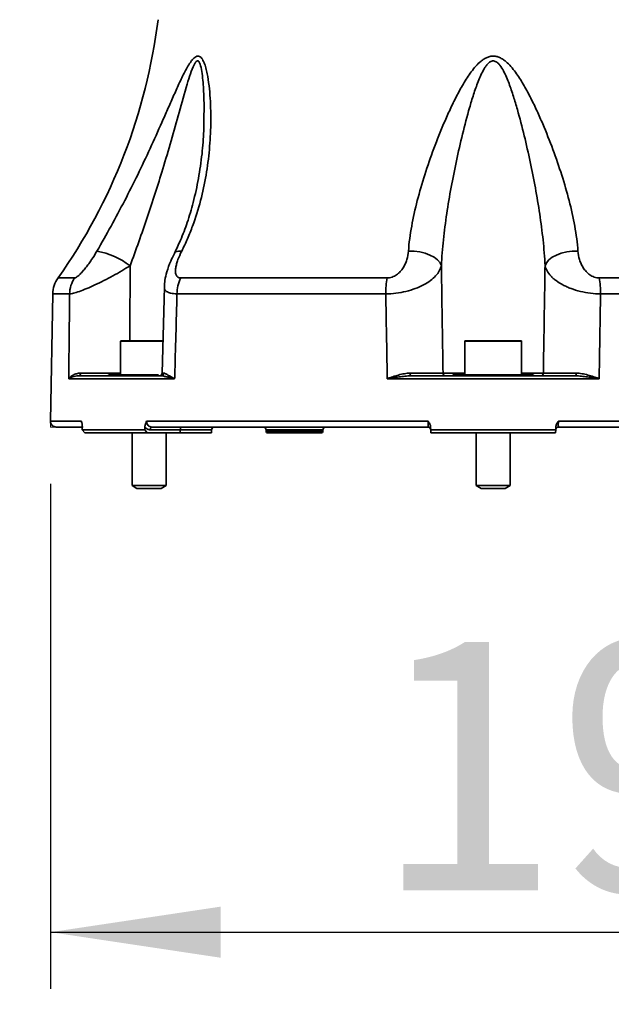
# Model space of a CAD drawing. Header units: millimetres. Extents: x 0 to 297, y 0 to 209.
# Tile 20 of 42: x 124 to 134, y 37 to 54. Entities that reach past the tile are written whole.
import ezdxf

# ---------------------------------------------------------------- set-up
doc = ezdxf.new("R2010")
doc.units = ezdxf.units.MM
doc.layers.add('图层0', color=7, linetype='Continuous')
doc.styles.add('SLDTEXTSTYLE0', font='SIMSUN.TTC')
doc.styles.add('SLDTEXTSTYLE5', font='SIMSUN.TTC', dxfattribs={"bigfont": 'bigfont'})
doc.dimstyles.new('SLDDIMSTYLE0', dxfattribs={"dimtxt": 4.5, "dimasz": 3, "dimexe": 0, "dimexo": 0.0625, "dimgap": 1.125, "dimtad": 2, "dimlfac": 10, "dimrnd": 1e-09, "dimzin": 12, "dimdsep": 46, "dimtxsty": 'SLDTEXTSTYLE0', "dimsah": 1, "dimcen": 0.09, "dimadec": 0, "dimazin": 3, "dimtfac": 1, "dimtofl": 0, "dimtmove": 0, "dimatfit": 3, "dimfxl": 0, "dimfrac": 2, "dimtolj": 1, "dimtzin": 12, "dimarcsym": 0})
doc.dimstyles.new('SLDDIMSTYLE10', dxfattribs={"dimtxt": 3.5, "dimasz": 3, "dimexe": 0, "dimexo": 0.0625, "dimgap": 0.875, "dimtad": 0, "dimtih": 1, "dimtoh": 1, "dimdec": 6, "dimlfac": 2, "dimrnd": 1e-09, "dimzin": 12, "dimdsep": 46, "dimtxsty": 'SLDTEXTSTYLE0', "dimblk1": 'NONE', "dimblk2": 'NONE', "dimsah": 1, "dimcen": 0, "dimadec": 0, "dimazin": 3, "dimtfac": 1, "dimtmove": 0, "dimatfit": 3, "dimldrblk": 'NONE', "dimfxl": 0, "dimfrac": 2, "dimtolj": 1, "dimtzin": 12, "dimarcsym": 0})
doc.dimstyles.new('SLDDIMSTYLE13', dxfattribs={"dimtxt": 3.5, "dimasz": 3, "dimexe": 0, "dimexo": 0.0625, "dimgap": 0.875, "dimtad": 0, "dimtih": 1, "dimtoh": 1, "dimlfac": 2, "dimrnd": 1e-09, "dimzin": 12, "dimdsep": 46, "dimtxsty": 'SLDTEXTSTYLE0', "dimblk1": 'NONE', "dimblk2": 'NONE', "dimsah": 1, "dimcen": 0, "dimadec": 0, "dimazin": 3, "dimtol": 1, "dimtp": 0.01, "dimtfac": 1, "dimtmove": 0, "dimatfit": 3, "dimldrblk": 'NONE', "dimfxl": 0, "dimfrac": 2, "dimtolj": 1, "dimarcsym": 0})
doc.dimstyles.new('SLDDIMSTYLE7', dxfattribs={"dimtxt": 3.5, "dimasz": 3, "dimexe": 0, "dimexo": 0.0625, "dimgap": 0.875, "dimtad": 0, "dimtih": 1, "dimtoh": 1, "dimlfac": 3, "dimrnd": 1e-09, "dimzin": 12, "dimdsep": 46, "dimtxsty": 'SLDTEXTSTYLE0', "dimblk1": 'NONE', "dimblk2": 'NONE', "dimsah": 1, "dimcen": 0, "dimadec": 0, "dimazin": 3, "dimtol": 1, "dimtp": 0.03, "dimtm": -0.01, "dimtfac": 1, "dimtmove": 0, "dimatfit": 3, "dimldrblk": 'NONE', "dimfxl": 0, "dimfrac": 2, "dimtolj": 1, "dimarcsym": 0})
doc.dimstyles.new('SLDDIMSTYLE8', dxfattribs={"dimtxt": 3.5, "dimasz": 3, "dimexe": 0, "dimexo": 0.0625, "dimgap": 0.875, "dimtad": 0, "dimtih": 1, "dimtoh": 1, "dimlfac": 3, "dimrnd": 1e-09, "dimzin": 12, "dimdsep": 46, "dimtxsty": 'SLDTEXTSTYLE0', "dimblk1": 'NONE', "dimblk2": 'NONE', "dimsah": 1, "dimcen": 0, "dimadec": 0, "dimazin": 3, "dimtfac": 1, "dimtmove": 0, "dimatfit": 3, "dimldrblk": 'NONE', "dimfxl": 0, "dimfrac": 2, "dimtolj": 1, "dimtzin": 12, "dimarcsym": 0})
doc.dimstyles.new('SLDDIMSTYLE9', dxfattribs={"dimtxt": 3.5, "dimasz": 3, "dimexe": 0, "dimexo": 0.0625, "dimgap": 0.875, "dimtad": 0, "dimtih": 1, "dimtoh": 1, "dimlfac": 2, "dimrnd": 1e-09, "dimzin": 12, "dimdsep": 46, "dimtxsty": 'SLDTEXTSTYLE0', "dimblk1": 'NONE', "dimblk2": 'NONE', "dimsah": 1, "dimcen": 0, "dimadec": 0, "dimazin": 3, "dimtfac": 1, "dimtmove": 0, "dimatfit": 3, "dimldrblk": 'NONE', "dimfxl": 0, "dimfrac": 2, "dimtolj": 1, "dimtzin": 12, "dimarcsym": 0})

# ---------------------------------------------------------------- blocks, each defined once
blk = doc.blocks.new('_D_15')
at = {"layer": '图层0'}
for p, q in [((143.737, 47.328), (143.737, 36.837)), ((124.245, 45.728), (124.245, 36.837)), ((124.245, 37.837), (143.737, 37.837))]:
    blk.add_line(p, q, dxfattribs=at)
for points in [[(124.245, 37.837), (127.245, 37.387), (127.245, 38.287)], [(143.737, 37.837), (140.737, 38.287), (140.737, 37.387)]]:
    blk.add_solid(points, dxfattribs=at)
at = {"layer": '图层0', "insert": (130.063, 43.073), "char_height": 4.5, "attachment_point": 1, "style": 'SLDTEXTSTYLE0'}
blk.add_mtext('195', dxfattribs=at)
blk = doc.blocks.new('SW_SYMBOL_HOLE_DEPTH')
at = {"layer": '图层0', "color": 0}
for p, q in [((0, 875), (800, 875)), ((400, 875), (400, 75)), ((100, 555), (400, 75)), ((700, 555), (400, 75))]:
    blk.add_line(p, q, dxfattribs=at)
blk = doc.blocks.new('_D_22')
at = {"layer": '图层0'}
blk.add_line((190.522, 127.2), (169.468, 127.2), dxfattribs=at)
at = {"layer": '图层0', "xscale": 0.004072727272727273, "yscale": 0.004072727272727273, "zscale": 0.004072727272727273}
blk.add_blockref('SW_SYMBOL_HOLE_DEPTH', (183.231, 127.487), dxfattribs=at)
at = {"layer": '图层0', "attachment_point": 1, "style": 'SLDTEXTSTYLE0'}
for s, insert, char_height in [('0.03', (178.575, 132.101), 2), ('+', (177.412, 132.101), 2), ('%%c', (169.468, 131.273), 3.5), ('4', (173.338, 131.273), 3.5), ('6', (186.897, 131.273), 3.5), ('0.01', (178.575, 129.774), 2), ('+', (177.412, 129.774), 2)]:
    blk.add_mtext(s, dxfattribs=dict(at, insert=insert, char_height=char_height))
blk = doc.blocks.new('_None')
blk = doc.blocks.new('_D_23')
at = {"layer": '图层0'}
blk.add_line((232.317, 127.552), (258.142, 127.552), dxfattribs=at)
at = {"layer": '图层0', "char_height": 3.5, "attachment_point": 1}
for s, insert, style in [(' 贯穿', (247.958, 130.622), 'SLDTEXTSTYLE5'), ('6-', (233.904, 130.622), 'SLDTEXTSTYLE0'), ('%%c', (237.978, 130.622), 'SLDTEXTSTYLE0'), ('6.6', (241.848, 130.622), 'SLDTEXTSTYLE0'), ('圆周均布', (237.876, 126.549), 'SLDTEXTSTYLE5')]:
    blk.add_mtext(s, dxfattribs=dict(at, insert=insert, style=style))
blk = doc.blocks.new('_D_24')
at = {"layer": '图层0'}
blk.add_line((187.713, 100.037), (172.072, 100.037), dxfattribs=at)
at = {"layer": '图层0', "char_height": 3.5, "attachment_point": 1, "style": 'SLDTEXTSTYLE0'}
for s, insert in [('PCD', (172.072, 104.11)), ('%%c', (178.182, 104.11)), ('50', (182.052, 104.11))]:
    blk.add_mtext(s, dxfattribs=dict(at, insert=insert))
blk = doc.blocks.new('_D_25')
at = {"layer": '图层0'}
blk.add_line((195.24, 104.786), (220.862, 104.786), dxfattribs=at)
at = {"layer": '图层0', "xscale": 0.004072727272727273, "yscale": 0.004072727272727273, "zscale": 0.004072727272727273}
blk.add_blockref('SW_SYMBOL_HOLE_DEPTH', (213.122, 104.644), dxfattribs=at)
at = {"layer": '图层0', "char_height": 3.5, "attachment_point": 1}
for s, insert, style in [('4 x  M6 ', (196.828, 108.43), 'SLDTEXTSTYLE0'), (' 7', (216.788, 108.43), 'SLDTEXTSTYLE0'), ('圆周均布', (200.698, 104.357), 'SLDTEXTSTYLE5')]:
    blk.add_mtext(s, dxfattribs=dict(at, insert=insert, style=style))
blk = doc.blocks.new('_D_28')
at = {"layer": '图层0'}
blk.add_line((208.205, 56.62), (229.259, 56.62), dxfattribs=at)
at = {"layer": '图层0', "xscale": 0.004072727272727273, "yscale": 0.004072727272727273, "zscale": 0.004072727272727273}
blk.add_blockref('SW_SYMBOL_HOLE_DEPTH', (223.556, 56.906), dxfattribs=at)
at = {"layer": '图层0', "attachment_point": 1, "style": 'SLDTEXTSTYLE0'}
for s, insert, char_height in [('0.01', (218.9, 61.521), 2), ('+', (217.736, 61.521), 2), ('%%c', (209.793, 60.693), 3.5), ('6', (213.663, 60.693), 3.5), ('6', (227.222, 60.693), 3.5), ('0', (218.9, 59.193), 2)]:
    blk.add_mtext(s, dxfattribs=dict(at, insert=insert, char_height=char_height))

msp = doc.modelspace()

# ---------------------------------------------------------------- linework, layer by layer
at = {"color": 8, "linetype": 'Continuous', "lineweight": 35}
for p, q in [((124.37766646, 49.35230115), (124.67048002, 49.35230115)), ((124.58216543, 49.07214511), (124.28584437, 49.07214511)), ((126.22973379, 48.23845345), (125.48101175, 48.23845345)), ((132.54318958, 48.23845345), (131.54318958, 48.23845345)), ((131.16003697, 47.67758083), (131.54318958, 47.67758083)), ((132.54318958, 47.67758083), (132.92634218, 47.67758083)), ((124.24671105, 46.83019869), (124.7908521, 46.83019869)), ((127.08235532, 46.67976229), (126.53168353, 46.67976229)), ((129.04233205, 46.67932607), (128.0440471, 46.67932607)), ((128.04459207, 46.6481044), (129.04178708, 46.6481044))]:
    msp.add_line(p, q, dxfattribs=at)
at = {"color": 7, "linetype": 'Continuous', "lineweight": 35}
for p, q in [((126.53954315, 49.35230115), (130.17412644, 49.35230115)), ((133.91225271, 49.35230115), (137.546836, 49.35230115)), ((124.28584437, 49.07214511), (124.24671105, 46.83019869)), ((126.25107911, 49.19887032), (126.2113524, 47.6774178)), ((130.15173772, 49.07214511), (126.47361728, 49.07214511)), ((137.61276187, 49.07214511), (133.93464143, 49.07214511)), ((125.48101175, 48.23845345), (125.48101175, 47.64845345)), ((125.49101175, 48.24845345), (126.22759053, 48.24845345)), ((131.54318958, 48.23845345), (131.54318958, 47.64845345)), ((131.55318958, 48.24845345), (132.53318958, 48.24845345)), ((132.54318958, 47.64845345), (132.54318958, 48.23845345)), ((126.43245907, 47.57932607), (124.56601603, 47.57932607)), ((124.74010517, 47.62845345), (125.29467623, 47.62845345)), ((125.28101175, 47.64845345), (125.33177545, 47.64845345)), ((125.33177545, 47.64845345), (125.42974593, 47.64845345)), ((125.39824502, 47.62845345), (126.18870794, 47.62845345)), ((125.42974593, 47.64845345), (126.1481169, 47.64845345)), ((126.18870794, 47.62845345), (126.16599688, 47.62845345)), ((133.90963262, 47.57932607), (130.17674654, 47.57932607)), ((130.59458681, 47.62845345), (131.93962078, 47.62845345)), ((131.34318958, 47.64845345), (131.94521909, 47.64845345)), ((131.94521909, 47.64845345), (132.14116006, 47.64845345)), ((132.14116006, 47.64845345), (132.74318958, 47.64845345)), ((132.14675837, 47.62845345), (133.49179234, 47.62845345)), ((125.93881404, 46.83019869), (130.89522763, 46.83019869)), ((133.19115152, 46.83019869), (138.14756511, 46.83019869)), ((124.79445637, 46.72845345), (124.34669582, 46.72845345)), ((124.80596706, 46.67759567), (125.9072539, 46.67759567)), ((124.80596706, 46.67759567), (124.84944251, 46.62845345)), ((125.94944251, 46.62845345), (124.84944251, 46.62845345)), ((125.68101175, 46.62845345), (125.68101175, 45.69845198)), ((125.94944251, 46.62845345), (125.9072539, 46.67759567)), ((126.53101175, 46.62845345), (125.94944251, 46.62845345)), ((126.53168353, 46.67976229), (126.00350115, 46.67976229)), ((130.89186314, 46.72845345), (126.02849259, 46.72845345)), ((126.28101175, 45.69845198), (126.28101175, 46.62845345)), ((126.53168353, 46.67976229), (126.53101175, 46.62845345)), ((127.08101175, 46.62845345), (126.53101175, 46.62845345)), ((127.08101175, 46.62845345), (127.08235532, 46.67976229)), ((128.0440471, 46.67932607), (128.04459207, 46.6481044)), ((129.02179007, 46.62845345), (128.06458903, 46.62845345)), ((129.04178708, 46.6481044), (129.04233205, 46.67932607)), ((130.94190274, 46.67759567), (130.94061613, 46.72672919)), ((130.94190274, 46.67759567), (133.14447641, 46.67759567)), ((130.94190274, 46.67759567), (130.94318958, 46.62845345)), ((133.14318958, 46.62845345), (130.94318958, 46.62845345)), ((131.74318958, 46.62845345), (131.74318958, 45.69845198)), ((132.34318958, 45.69845198), (132.34318958, 46.62845345)), ((133.14318958, 46.62845345), (133.14447641, 46.67759567)), ((133.14576302, 46.72672919), (133.14447641, 46.67759567)), ((138.05788656, 46.72845345), (133.19451601, 46.72845345)), ((125.68101175, 45.69845198), (125.76761175, 45.64845345)), ((125.68101175, 45.69845198), (125.71333613, 45.69845198)), ((125.71333613, 45.69845198), (126.28101175, 45.69845198)), ((125.76761175, 45.64845345), (125.79060516, 45.64845345)), ((125.79060516, 45.64845345), (126.19441175, 45.64845345)), ((126.19441175, 45.64845345), (126.28101175, 45.69845198)), ((131.74318958, 45.69845198), (131.82978958, 45.64845345)), ((131.74318958, 45.69845198), (132.02666469, 45.69845198)), ((131.82978958, 45.64845345), (132.03143487, 45.64845345)), ((132.02666469, 45.69845198), (132.34318958, 45.69845198)), ((132.03143487, 45.64845345), (132.25658958, 45.64845345)), ((132.25658958, 45.64845345), (132.34318958, 45.69845198))]:
    msp.add_line(p, q, dxfattribs=at)
at = {"color": 7, "linetype": 'Continuous', "lineweight": 18}
for p in [(124.24671105, 46.83019869), (124.34669582, 46.72845345)]:
    msp.add_line(p, (124.24493508, 46.72845345), dxfattribs=at)
at = {"color": 8, "linetype": 'Continuous', "lineweight": 35, "flags": 128}
for points in [[(126.42714363, 49.78587072), (126.42859147, 49.78823315), (126.45505337, 49.81065046), (126.49827557, 49.82299362), (126.5565243, 49.82476751)], [(125.64667421, 49.56823479), (125.64309294, 48.42739447), (125.64257032, 48.24845345)]]:
    msp.add_lwpolyline(points, dxfattribs=at)
at = {"color": 7, "linetype": 'Continuous', "lineweight": 35, "flags": 128}
for points in [[(131.13013458, 49.56823479), (131.1064229, 49.62100991), (131.06384397, 49.671318), (131.00410578, 49.71714105), (130.92960461, 49.75664092), (130.84332897, 49.78823315), (130.74873967, 49.81065046), (130.64963099, 49.82299362), (130.54997853, 49.82476751)], [(132.95624457, 49.56823479), (132.97995625, 49.62100991), (133.02253518, 49.671318), (133.08227337, 49.71714105), (133.15677454, 49.75664092), (133.24305018, 49.78823315), (133.33763948, 49.81065046), (133.43674816, 49.82299362), (133.53640062, 49.82476751)], [(126.02849259, 46.72845345), (126.02369559, 46.72752437), (126.01907687, 46.72477167), (126.01480807, 46.72029763), (126.01104782, 46.71426854), (126.00793588, 46.70690845), (126.00558789, 46.69849089), (126.0040911, 46.68932867), (126.00350115, 46.67976229)], [(126.55667497, 46.72845345), (126.55187797, 46.72752437), (126.54725925, 46.72477167), (126.54299045, 46.72029763), (126.5392302, 46.71426854), (126.53611826, 46.70690845), (126.53377027, 46.69849089), (126.53227348, 46.68932867), (126.53168353, 46.67976229)]]:
    msp.add_lwpolyline(points, dxfattribs=at)
at = {"color": 7, "linetype": 'Continuous', "lineweight": 35}
for centre, radius, start, end in [((116.21563118, 55.12994602), 10, 324.706538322, 352.927137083), ((124.82502182, 48.49133356), 1.35455856, 52.657150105, 79.86790697), ((124.78576822, 49.06341891), 0.5, 144.706538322, 179), ((125.09548763, 49.06432659), 0.51338174, 145.879412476, 179.127383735), ((127.11399375, 49.06928755), 0.64038284, 153.77199377, 179.744330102), ((131.88240344, 49.07481125), 1.73066777, 170.773548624, 180.088265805), ((132.20397571, 49.07481125), 1.73066777, 359.911734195, 9.226451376), ((125.49101175, 48.23845345), 0.01, 90, 180), ((131.55318958, 48.23845345), 0.01, 90, 180), ((132.53318958, 48.23845345), 0.01, 0, 90), ((124.73132403, 47.67171744), 0.04414614, 281.473266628, 7.153335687), ((126.16172072, 47.67845344), 0.04999999, 270.065186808, 0.320671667), ((126.18792774, 47.67762638), 0.04917912, 270.909002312, 359.520430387), ((130.63651366, 47.66616971), 0.05639484, 168.705503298, 221.973690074), ((131.20980812, 47.67822836), 0.04977537, 180.745387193, 269.754829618), ((132.87657103, 47.67822836), 0.04977537, 270.245170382, 359.254612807), ((133.44986549, 47.66616971), 0.05639484, 318.026309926, 11.294496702), ((125.24101175, 47.67845345), 0.05, 270, 323.130102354), ((125.29416209, 47.67381595), 0.04536541, 270.649357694, 326.008406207), ((125.39659975, 47.6658525), 0.03743522, 272.518951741, 332.304173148), ((131.30318958, 47.67845345), 0.05, 270, 323.130102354), ((131.91572354, 47.64592619), 0.02960363, 323.827173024, 4.897296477), ((132.17065561, 47.64592619), 0.02960363, 175.102703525, 216.172826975), ((132.78318958, 47.67845345), 0.05, 216.869897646, 270), ((124.34669582, 46.82845345), 0.1, 179, 270), ((127.13233818, 46.67845345), 0.05, 90, 178.5), ((127.99405471, 46.67845345), 0.05, 1, 90), ((128.06458903, 46.64845345), 0.02, 181, 270), ((129.02179012, 46.64845345), 0.02, 270, 359), ((129.09232444, 46.67845345), 0.05, 90, 179), ((130.89186314, 46.67845345), 0.05, 1.5, 90), ((133.19451601, 46.67845345), 0.05, 90, 178.5)]:
    msp.add_arc(centre, radius, start, end, dxfattribs=at)
for centre, major_axis, start_param, end_param in [((137.16144425, -386.29537261), (-7.68055103, 586.44921379), 0.7399106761, 0.7400349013), ((126.9249349, -386.29537261), (7.68055103, 586.44921379), 0.7403533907, 0.7404776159)]:
    msp.add_ellipse(centre, major_axis=major_axis, ratio=0.0169017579, start_param=start_param, end_param=end_param, dxfattribs=at)
for points, knots in [([(125.06331325, 49.82476751), (125.14764243, 49.97093314), (125.23083102, 50.11805541), (125.39394105, 50.41456321), (125.47387554, 50.56394322), (125.63017501, 50.86502785), (125.70654299, 51.01673132), (125.85581683, 51.32234952), (125.9289006, 51.47667472), (126.07085881, 51.78437461), (126.13980949, 51.93793285), (126.24129177, 52.16724149), (126.27480054, 52.24350074), (126.34150937, 52.39543195), (126.37470657, 52.47111516), (126.44106191, 52.62082504), (126.474235, 52.69494147), (126.54159226, 52.84056659), (126.57579161, 52.91229539), (126.62913156, 53.01472071), (126.64733327, 53.0481078), (126.68471283, 53.11136454), (126.70388491, 53.14132093), (126.73416414, 53.18169797), (126.74458459, 53.19445291), (126.76581286, 53.21728593), (126.776608, 53.22737301), (126.79873209, 53.24386472), (126.80983116, 53.25006385), (126.83186102, 53.25735574), (126.84296205, 53.25839878), (126.8639027, 53.25489762), (126.873942, 53.25039185), (126.89267583, 53.23689345), (126.9012721, 53.2280539), (126.91730353, 53.20729013), (126.92474016, 53.19532311), (126.9383837, 53.16971552), (126.94465039, 53.15599823), (126.96220455, 53.1128617), (126.97231043, 53.08131948), (126.99013134, 53.01619987), (126.99786078, 52.98257372), (127.01861721, 52.87972012), (127.02925496, 52.8085639), (127.04646468, 52.66373732), (127.05297797, 52.5900035), (127.06267072, 52.44095359), (127.06581746, 52.36583488), (127.06910939, 52.21559618), (127.06925669, 52.14034637), (127.06547628, 51.91448953), (127.05736133, 51.76379157), (127.02989334, 51.46283978), (127.01052361, 51.31257366), (126.95936863, 51.01267368), (126.92758658, 50.86303802), (126.84954513, 50.5643128), (126.80330467, 50.41522714), (126.72062926, 50.19170702), (126.69091268, 50.11744218), (126.62714539, 49.97027908), (126.59304756, 49.89724881), (126.5565243, 49.82476751)], [0, 0, 0, 0, 0.0625, 0.0625, 0.125, 0.125, 0.1875, 0.1875, 0.25, 0.25, 0.3125, 0.3125, 0.34375, 0.34375, 0.375, 0.375, 0.40625, 0.40625, 0.4375, 0.4375, 0.453125, 0.453125, 0.46875, 0.46875, 0.4765625, 0.4765625, 0.484375, 0.484375, 0.4921875, 0.4921875, 0.5, 0.5, 0.5078125, 0.5078125, 0.515625, 0.515625, 0.5234375, 0.5234375, 0.53125, 0.53125, 0.546875, 0.546875, 0.5625, 0.5625, 0.59375, 0.59375, 0.625, 0.625, 0.65625, 0.65625, 0.6875, 0.6875, 0.75, 0.75, 0.8125, 0.8125, 0.875, 0.875, 0.9375, 0.9375, 0.96875, 0.96875, 1, 1, 1, 1]), ([(130.54997853, 49.82476751), (130.56065498, 49.97093314), (130.58062971, 50.11805541), (130.63407534, 50.41456321), (130.66758983, 50.56394322), (130.74528503, 50.86502785), (130.78947916, 51.01673132), (130.88701688, 51.32234952), (130.94051578, 51.47667472), (131.05527635, 51.78437461), (131.1165295, 51.93793285), (131.21515773, 52.16724149), (131.24917382, 52.24350074), (131.31999649, 52.39543195), (131.35679824, 52.47111516), (131.43386386, 52.62082504), (131.47412379, 52.69494147), (131.56017108, 52.84056659), (131.60593433, 52.91229539), (131.68190065, 53.01472071), (131.70857315, 53.0481078), (131.76534413, 53.11136454), (131.79540677, 53.14132093), (131.84503173, 53.18169797), (131.86246114, 53.19445291), (131.89886513, 53.21728593), (131.91781132, 53.22737301), (131.95776185, 53.24386472), (131.97835922, 53.25006385), (132.0205385, 53.25735574), (132.04247299, 53.25839878), (132.08525564, 53.25489762), (132.10649371, 53.25039185), (132.14746272, 53.23689345), (132.16695828, 53.2280539), (132.20448816, 53.20729013), (132.22253759, 53.19532311), (132.25670324, 53.16971552), (132.27295896, 53.15599823), (132.3199232, 53.1128617), (132.349001, 53.08131948), (132.40347384, 53.01619987), (132.42890595, 52.98257372), (132.50178666, 52.87972012), (132.54589542, 52.8085639), (132.62947279, 52.66373732), (132.6688375, 52.5900035), (132.74441308, 52.44095359), (132.78048605, 52.36583488), (132.84976002, 52.21559618), (132.88301285, 52.14034637), (132.97934695, 51.91448953), (133.03906076, 51.76379157), (133.1507079, 51.46283978), (133.20260603, 51.31257366), (133.29806534, 51.01267368), (133.34162571, 50.86303802), (133.41867574, 50.5643128), (133.45218701, 50.41522714), (133.49247227, 50.19170702), (133.50417304, 50.11744218), (133.52347709, 49.97027908), (133.53110633, 49.89724881), (133.53640062, 49.82476751)], [0, 0, 0, 0, 0.0625, 0.0625, 0.125, 0.125, 0.1875, 0.1875, 0.25, 0.25, 0.3125, 0.3125, 0.34375, 0.34375, 0.375, 0.375, 0.40625, 0.40625, 0.4375, 0.4375, 0.453125, 0.453125, 0.46875, 0.46875, 0.4765625, 0.4765625, 0.484375, 0.484375, 0.4921875, 0.4921875, 0.5, 0.5, 0.5078125, 0.5078125, 0.515625, 0.515625, 0.5234375, 0.5234375, 0.53125, 0.53125, 0.546875, 0.546875, 0.5625, 0.5625, 0.59375, 0.59375, 0.625, 0.625, 0.65625, 0.65625, 0.6875, 0.6875, 0.75, 0.75, 0.8125, 0.8125, 0.875, 0.875, 0.9375, 0.9375, 0.96875, 0.96875, 1, 1, 1, 1]), ([(132.95624457, 49.56823479), (132.94950278, 49.71825728), (132.93732563, 49.86947472), (132.90516014, 50.17359659), (132.88523201, 50.32583939), (132.81679543, 50.78331417), (132.75995276, 51.08933709), (132.66197408, 51.54974195), (132.62712313, 51.70342962), (132.55239296, 52.01100284), (132.51260421, 52.16490603), (132.44702162, 52.39542858), (132.42418288, 52.47212437), (132.37563096, 52.62452499), (132.34996828, 52.70030305), (132.307439, 52.81263175), (132.29257913, 52.84984768), (132.26066735, 52.92352947), (132.24362826, 52.96008049), (132.20557699, 53.03144885), (132.18495442, 53.06610733), (132.14721495, 53.11368226), (132.13333787, 53.12888901), (132.10994278, 53.14813032), (132.10168482, 53.15397454), (132.08372044, 53.16386705), (132.07410842, 53.16781094), (132.05411012, 53.17248878), (132.043537, 53.17318455), (132.02304721, 53.17091493), (132.01325657, 53.16808246), (131.99437699, 53.15979543), (131.98547652, 53.15441058), (131.96887629, 53.14228368), (131.96119072, 53.13557519), (131.9393395, 53.11418528), (131.92631511, 53.09818982), (131.90249113, 53.06525963), (131.89161189, 53.0481843), (131.86081407, 52.99587569), (131.84267562, 52.95952631), (131.80884702, 52.8857334), (131.7932421, 52.84831241), (131.74876037, 52.73513589), (131.7222086, 52.65858298), (131.67222174, 52.50483335), (131.64884714, 52.42753151), (131.58177958, 52.19491981), (131.54112548, 52.0390746), (131.4648106, 51.72740139), (131.4292219, 51.57144553), (131.36247744, 51.25956484), (131.33135261, 51.1036539), (131.27415056, 50.79332146), (131.24803819, 50.63873159), (131.20180559, 50.33077631), (131.18167636, 50.17741157), (131.14925909, 49.8719173), (131.13694526, 49.71979019), (131.13013458, 49.56823479)], [0, 0, 0, 0, 0.0625, 0.0625, 0.125, 0.125, 0.25, 0.25, 0.3125, 0.3125, 0.375, 0.375, 0.40625, 0.40625, 0.4375, 0.4375, 0.453125, 0.453125, 0.46875, 0.46875, 0.484375, 0.484375, 0.4921875, 0.4921875, 0.49609375, 0.49609375, 0.5, 0.5, 0.50390625, 0.50390625, 0.5078125, 0.5078125, 0.51171875, 0.51171875, 0.515625, 0.515625, 0.5234375, 0.5234375, 0.53125, 0.53125, 0.546875, 0.546875, 0.5625, 0.5625, 0.59375, 0.59375, 0.625, 0.625, 0.6875, 0.6875, 0.75, 0.75, 0.8125, 0.8125, 0.875, 0.875, 0.9375, 0.9375, 1, 1, 1, 1]), ([(126.94715336, 52.10810362), (126.94656159, 52.0524053), (126.94455372, 51.86342085), (126.91689948, 51.52715888), (126.85722851, 51.10467919), (126.7688442, 50.69966945), (126.66086789, 50.33843856), (126.55050353, 50.0408644), (126.46389106, 49.86237749), (126.42675525, 49.78584975)], [0, 0, 0, 0, 0.0709757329, 0.2408207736, 0.4250822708, 0.6067309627, 0.7589044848, 0.8966283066, 1, 1, 1, 1]), ([(124.67048002, 49.35230115), (124.6787811, 49.35230115), (124.69096729, 49.35790178), (124.71281026, 49.37290737), (124.7207662, 49.37905792), (124.73723833, 49.39290431), (124.74581452, 49.40063648), (124.77238897, 49.42594128), (124.79076017, 49.44516463), (124.82762242, 49.48634468), (124.8463105, 49.50854148), (124.88288987, 49.55420646), (124.90102263, 49.57797066), (124.93623183, 49.62611683), (124.95327042, 49.65043308), (125.00289715, 49.72404244), (125.03401699, 49.77398904), (125.06331325, 49.82476751)], [0, 0, 0, 0, 0.125, 0.125, 0.1875, 0.1875, 0.25, 0.25, 0.375, 0.375, 0.5, 0.5, 0.625, 0.625, 0.75, 0.75, 1, 1, 1, 1]), ([(126.42743975, 49.78283534), (126.40493664, 49.73754951), (126.35170896, 49.63043278), (126.29685859, 49.47345902), (126.25982575, 49.32496482), (126.25441633, 49.2367537), (126.25212903, 49.19945474)], [0, 0, 0, 0, 0.2397629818, 0.5671227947, 0.8169633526, 1, 1, 1, 1]), ([(126.5565243, 49.82476751), (126.53092122, 49.77395759), (126.50886102, 49.72398175), (126.48190839, 49.65033207), (126.47396426, 49.62600298), (126.46064281, 49.57783255), (126.45530711, 49.55406891), (126.4482539, 49.50864108), (126.44646434, 49.48679691), (126.44767514, 49.44534289), (126.45071238, 49.42598345), (126.46333025, 49.39239641), (126.47308621, 49.37795985), (126.4937714, 49.36288203), (126.50174734, 49.35892088), (126.51930384, 49.35366398), (126.52895274, 49.35230115), (126.53954315, 49.35230115)], [0, 0, 0, 0, 0.25, 0.25, 0.375, 0.375, 0.5, 0.5, 0.625, 0.625, 0.75, 0.75, 0.875, 0.875, 0.9375, 0.9375, 1, 1, 1, 1]), ([(130.17412644, 49.35230115), (130.20353494, 49.35230115), (130.23355147, 49.35790178), (130.27598296, 49.37290737), (130.2898765, 49.37905792), (130.31620093, 49.39290431), (130.32875932, 49.40063648), (130.36487037, 49.42594128), (130.38624419, 49.44516463), (130.42435927, 49.48634468), (130.44126256, 49.50854148), (130.47075006, 49.55420646), (130.48353548, 49.57797066), (130.50542136, 49.62611683), (130.51451694, 49.65043308), (130.53719886, 49.72404244), (130.54626949, 49.77398904), (130.54997853, 49.82476751)], [0, 0, 0, 0, 0.125, 0.125, 0.1875, 0.1875, 0.25, 0.25, 0.375, 0.375, 0.5, 0.5, 0.625, 0.625, 0.75, 0.75, 1, 1, 1, 1]), ([(133.53640062, 49.82476751), (133.54011196, 49.77395759), (133.54919128, 49.72398175), (133.5718972, 49.65033207), (133.58100265, 49.62600298), (133.60291338, 49.57783255), (133.6157165, 49.55406891), (133.64505369, 49.50864108), (133.66163882, 49.48679691), (133.69993303, 49.44534289), (133.72147728, 49.42598345), (133.76935029, 49.39239641), (133.79611151, 49.37795985), (133.83874383, 49.36288203), (133.85349816, 49.35892088), (133.88279663, 49.35366398), (133.89749732, 49.35230115), (133.91225271, 49.35230115)], [0, 0, 0, 0, 0.25, 0.25, 0.375, 0.375, 0.5, 0.5, 0.625, 0.625, 0.75, 0.75, 0.875, 0.875, 0.9375, 0.9375, 1, 1, 1, 1]), ([(125.64667421, 49.56823479), (125.59857215, 49.53728357), (125.54934148, 49.50691686), (125.44870221, 49.44728082), (125.39729421, 49.41801155), (125.2921814, 49.36054538), (125.23834281, 49.33230614), (125.13242939, 49.27905593), (125.08034024, 49.25400599), (124.97818187, 49.20710323), (124.92912832, 49.18572438), (124.83669382, 49.14764794), (124.79285678, 49.13078728), (124.7147276, 49.10319378), (124.6798386, 49.09224434), (124.62202438, 49.07713577), (124.5987494, 49.0728737), (124.58216543, 49.07214511)], [0, 0, 0, 0, 0.125, 0.125, 0.25, 0.25, 0.375, 0.375, 0.5, 0.5, 0.625, 0.625, 0.75, 0.75, 0.875, 0.875, 1, 1, 1, 1]), ([(131.13013458, 49.56823479), (131.12275646, 49.53728357), (131.11065741, 49.50691686), (131.07725458, 49.44728082), (131.05595442, 49.41801155), (131.00338397, 49.36054538), (130.97192776, 49.33230614), (130.90036212, 49.27905593), (130.86037235, 49.25400599), (130.7712452, 49.20710323), (130.72294866, 49.18572438), (130.61970596, 49.14764794), (130.56410224, 49.13078728), (130.44966994, 49.10319378), (130.38997858, 49.09224434), (130.27069837, 49.07713577), (130.21045004, 49.0728737), (130.15173772, 49.07214511)], [0, 0, 0, 0, 0.125, 0.125, 0.25, 0.25, 0.375, 0.375, 0.5, 0.5, 0.625, 0.625, 0.75, 0.75, 0.875, 0.875, 1, 1, 1, 1]), ([(131.13013458, 49.56823479), (131.13609736, 49.18795469), (131.14209125, 48.80767459), (131.14811639, 48.42739447), (131.1520764, 48.1774566), (131.15604991, 47.92751871), (131.16003697, 47.67758083)], [0.010401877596, 0.010401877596, 0.010401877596, 0.010401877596, 0.021812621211, 0.021812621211, 0.021812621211, 0.029312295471, 0.029312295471, 0.029312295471, 0.029312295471]), ([(132.92634218, 47.67758083), (132.93538201, 48.244263), (132.94435219, 48.81094516), (132.95325325, 49.3776273), (132.95425122, 49.44116313), (132.95524833, 49.50469896), (132.95624457, 49.56823479)], [0.000491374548, 0.000491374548, 0.000491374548, 0.000491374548, 0.017495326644, 0.017495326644, 0.017495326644, 0.019401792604, 0.019401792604, 0.019401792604, 0.019401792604]), ([(133.93464143, 49.07214511), (133.8758411, 49.07287479), (133.81639509, 49.07705582), (133.69624514, 49.09225355), (133.6371315, 49.10308994), (133.52175325, 49.13091557), (133.46710372, 49.14749763), (133.38929929, 49.17617962), (133.36393599, 49.18644581), (133.3156481, 49.20781835), (133.29262755, 49.21894965), (133.22671017, 49.25363079), (133.18692961, 49.27845693), (133.13322826, 49.31829621), (133.11635069, 49.33201426), (133.08527445, 49.35971872), (133.07096956, 49.37378021), (133.03157126, 49.41659069), (133.0099651, 49.44596216), (132.9758857, 49.50644743), (132.96362674, 49.53726657), (132.95624457, 49.56823479)], [0, 0, 0, 0, 0.125, 0.125, 0.25, 0.25, 0.375, 0.375, 0.4375, 0.4375, 0.5, 0.5, 0.625, 0.625, 0.6875, 0.6875, 0.75, 0.75, 0.875, 0.875, 1, 1, 1, 1]), ([(124.56601603, 47.57932607), (124.56619169, 47.59570186), (124.5663674, 47.61207765), (124.56654316, 47.62845345), (124.57170821, 48.10968262), (124.57691616, 48.59091321), (124.58216543, 49.07214511)], [-0.000491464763, -0.000491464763, -0.000491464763, -0.000491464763, 0, 0, 0, 0.014442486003, 0.014442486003, 0.014442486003, 0.014442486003]), ([(126.47361728, 49.07214511), (126.46039093, 48.59091321), (126.44712494, 48.10968262), (126.43381771, 47.62845345), (126.43336488, 47.61207765), (126.432912, 47.59570186), (126.43245907, 47.57932607)], [0.001563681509, 0.001563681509, 0.001563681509, 0.001563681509, 0.016006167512, 0.016006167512, 0.016006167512, 0.016497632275, 0.016497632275, 0.016497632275, 0.016497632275]), ([(130.17674654, 47.57932607), (130.17646927, 47.59570186), (130.1761921, 47.61207765), (130.17591503, 47.62845345), (130.16777285, 48.10968262), (130.15971481, 48.59091321), (130.15173772, 49.07214511)], [-0.000491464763, -0.000491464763, -0.000491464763, -0.000491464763, 0, 0, 0, 0.014442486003, 0.014442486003, 0.014442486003, 0.014442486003]), ([(133.93464143, 49.07214511), (133.92666434, 48.59091321), (133.9186063, 48.10968262), (133.91046412, 47.62845345), (133.91018705, 47.61207765), (133.90990988, 47.59570186), (133.90963262, 47.57932607)], [0.001563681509, 0.001563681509, 0.001563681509, 0.001563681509, 0.016006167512, 0.016006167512, 0.016006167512, 0.016497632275, 0.016497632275, 0.016497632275, 0.016497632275]), ([(124.77512656, 47.67721475), (124.74975142, 47.67723344), (124.72651063, 47.67325856), (124.68372878, 47.6612569), (124.66410072, 47.65306033), (124.62920594, 47.63452974), (124.61384528, 47.62417246), (124.59370775, 47.60781442), (124.58748222, 47.60222062), (124.57599943, 47.59085652), (124.57071261, 47.58504632), (124.56601603, 47.57932607)], [0, 0, 0, 0, 0.25, 0.25, 0.5, 0.5, 0.75, 0.75, 0.875, 0.875, 1, 1, 1, 1]), ([(126.23710514, 47.67721475), (126.24599728, 47.67723344), (126.25687395, 47.67325856), (126.28251143, 47.6612569), (126.29738936, 47.65306033), (126.33036354, 47.63452974), (126.34847483, 47.62417246), (126.37810727, 47.60781442), (126.38839731, 47.60222062), (126.40982842, 47.59085652), (126.4210504, 47.58504632), (126.43245907, 47.57932607)], [0, 0, 0, 0, 0.25, 0.25, 0.5, 0.5, 0.75, 0.75, 0.875, 0.875, 1, 1, 1, 1]), ([(130.581211, 47.67721475), (130.54694372, 47.67723344), (130.51282626, 47.67325856), (130.44440692, 47.6612569), (130.40990094, 47.65306033), (130.34203198, 47.63452974), (130.30856002, 47.62417246), (130.25879006, 47.60781442), (130.24227448, 47.60222062), (130.20936058, 47.59085652), (130.19285179, 47.58504632), (130.17674654, 47.57932607)], [0, 0, 0, 0, 0.25, 0.25, 0.5, 0.5, 0.75, 0.75, 0.875, 0.875, 1, 1, 1, 1]), ([(130.581211, 47.67721475), (130.65685938, 47.67717348), (130.72762269, 47.67715073), (130.82658591, 47.67714386), (130.85829064, 47.67714628), (130.91718595, 47.67716026), (130.94466081, 47.67717178), (130.99565756, 47.67720388), (131.0193396, 47.67722471), (131.06139885, 47.67727456), (131.07987158, 47.67730354), (131.12775684, 47.6774024), (131.14971331, 47.67748519), (131.16003697, 47.67758083)], [0, 0, 0, 0, 0.25, 0.25, 0.375, 0.375, 0.5, 0.5, 0.625, 0.625, 0.75, 0.75, 1, 1, 1, 1]), ([(132.92634218, 47.67758083), (132.93666587, 47.67748519), (132.95794866, 47.67740424), (133.00598726, 47.67730439), (133.02476832, 47.67727488), (133.06660393, 47.67722515), (133.08978181, 47.67720463), (133.14066665, 47.67717229), (133.16863261, 47.67716045), (133.22773732, 47.67714632), (133.25888769, 47.67714391), (133.35704695, 47.6771504), (133.42951938, 47.67717348), (133.50516815, 47.67721475)], [0, 0, 0, 0, 0.25, 0.25, 0.375, 0.375, 0.5, 0.5, 0.625, 0.625, 0.75, 0.75, 1, 1, 1, 1]), ([(133.50516815, 47.67721475), (133.53943543, 47.67723344), (133.57355289, 47.67325856), (133.64197223, 47.6612569), (133.67647821, 47.65306033), (133.74434717, 47.63452974), (133.77781913, 47.62417246), (133.82758909, 47.60781442), (133.84410467, 47.60222062), (133.87701857, 47.59085652), (133.89352736, 47.58504632), (133.90963262, 47.57932607)], [0, 0, 0, 0, 0.25, 0.25, 0.5, 0.5, 0.75, 0.75, 0.875, 0.875, 1, 1, 1, 1]), ([(124.74010517, 47.62845345), (124.72073082, 47.62845345), (124.70268183, 47.62638774), (124.66895958, 47.62027819), (124.65326467, 47.61617156), (124.62432053, 47.60688326), (124.61105011, 47.60168845), (124.58680121, 47.59078182), (124.57579541, 47.58504649), (124.56601603, 47.57932607)], [0, 0, 0, 0, 0.25, 0.25, 0.5, 0.5, 0.75, 0.75, 1, 1, 1, 1]), ([(125.39824502, 47.62845345), (125.37868395, 47.62845345), (125.36017939, 47.62833901), (125.3256545, 47.6283391), (125.30961579, 47.62845345), (125.29467623, 47.62845345)], [0, 0, 0, 0, 0.5, 0.5, 1, 1, 1, 1]), ([(126.18870794, 47.62845345), (126.20476444, 47.62845345), (126.22199315, 47.62638774), (126.25866942, 47.62027819), (126.27815614, 47.61617156), (126.31900521, 47.60688326), (126.34038221, 47.60168845), (126.38502496, 47.59078182), (126.40836662, 47.58504649), (126.43245907, 47.57932607)], [0, 0, 0, 0, 0.25, 0.25, 0.5, 0.5, 0.75, 0.75, 1, 1, 1, 1]), ([(130.59458681, 47.62845345), (130.55915595, 47.62845345), (130.52387825, 47.62638774), (130.45347973, 47.62027819), (130.41829811, 47.61617156), (130.3485049, 47.60688326), (130.31385747, 47.60168845), (130.24496582, 47.59078182), (130.21061836, 47.58504649), (130.17674654, 47.57932607)], [0, 0, 0, 0, 0.25, 0.25, 0.5, 0.5, 0.75, 0.75, 1, 1, 1, 1]), ([(132.14675837, 47.62845345), (132.11225658, 47.62845345), (132.07768458, 47.62833901), (132.00863189, 47.6283391), (131.9741199, 47.62845345), (131.93962078, 47.62845345)], [0, 0, 0, 0, 0.5, 0.5, 1, 1, 1, 1]), ([(133.49179234, 47.62845345), (133.5272232, 47.62845345), (133.5625009, 47.62638774), (133.63289942, 47.62027819), (133.66808104, 47.61617156), (133.73787425, 47.60688326), (133.77252168, 47.60168845), (133.84141333, 47.59078182), (133.87576079, 47.58504649), (133.90963262, 47.57932607)], [0, 0, 0, 0, 0.25, 0.25, 0.5, 0.5, 0.75, 0.75, 1, 1, 1, 1]), ([(124.80623305, 46.72672919), (124.80633819, 46.74614403), (124.80437156, 46.76478123), (124.79863055, 46.79903988), (124.79481347, 46.81486583), (124.7908521, 46.83019869)], [0, 0, 0, 0, 0.5, 0.5, 1, 1, 1, 1]), ([(125.90880649, 46.72672919), (125.90942003, 46.74614403), (125.91343155, 46.76478123), (125.92441326, 46.79903988), (125.93146869, 46.81486583), (125.93881404, 46.83019869)], [0, 0, 0, 0, 0.5, 0.5, 1, 1, 1, 1]), ([(125.93881404, 46.83019869), (125.93826657, 46.81672139), (125.94027314, 46.80326554), (125.94883998, 46.77864753), (125.95550197, 46.76726359), (125.9722136, 46.74854315), (125.98233378, 46.7410737), (126.004484, 46.7310251), (126.0163559, 46.72845345), (126.02849259, 46.72845345)], [0, 0, 0, 0, 0.25, 0.25, 0.5, 0.5, 0.75, 0.75, 1, 1, 1, 1]), ([(130.89186314, 46.72845345), (130.89284655, 46.72845345), (130.89370545, 46.7310251), (130.89510207, 46.7410737), (130.89562748, 46.74854315), (130.896253, 46.76726359), (130.89635395, 46.77864753), (130.89611281, 46.80326554), (130.89577062, 46.81672139), (130.89522763, 46.83019869)], [0, 0, 0, 0, 0.25, 0.25, 0.5, 0.5, 0.75, 0.75, 1, 1, 1, 1]), ([(130.94061613, 46.72672919), (130.94010774, 46.74614403), (130.93412958, 46.76478123), (130.91740686, 46.79903988), (130.90653436, 46.81486583), (130.89522763, 46.83019869)], [0, 0, 0, 0, 0.5, 0.5, 1, 1, 1, 1]), ([(133.14576302, 46.72672919), (133.14627141, 46.74614403), (133.15224957, 46.76478123), (133.16897229, 46.79903988), (133.17984479, 46.81486583), (133.19115152, 46.83019869)], [0, 0, 0, 0, 0.5, 0.5, 1, 1, 1, 1]), ([(133.19115152, 46.83019869), (133.19060853, 46.81672139), (133.19026634, 46.80326554), (133.1900252, 46.77864753), (133.19012615, 46.76726359), (133.19075167, 46.74854315), (133.19127708, 46.7410737), (133.1926737, 46.7310251), (133.1935326, 46.72845345), (133.19451601, 46.72845345)], [0, 0, 0, 0, 0.25, 0.25, 0.5, 0.5, 0.75, 0.75, 1, 1, 1, 1]), ([(126.00350115, 46.67976229), (125.99455154, 46.67976229), (125.98576731, 46.68079549), (125.96851756, 46.68485296), (125.95995876, 46.68793077), (125.93563363, 46.69996035), (125.92095025, 46.71175724), (125.90880649, 46.72672919)], [0, 0, 0, 0, 0.25, 0.25, 0.5, 0.5, 1, 1, 1, 1])]:
    msp.add_open_spline(points, degree=3, knots=knots, dxfattribs=at)
at = {"color": 8, "linetype": 'Continuous', "lineweight": 35}
for points, knots in [([(126.94501339, 52.10816104), (126.94755919, 52.19035274), (126.95344278, 52.3803056), (126.94253784, 52.67559018), (126.92232007, 52.93473309), (126.89053915, 53.09898117), (126.86301993, 53.15872704), (126.84437913, 53.172154), (126.82963121, 53.17329504), (126.81600168, 53.1659571), (126.79577091, 53.14454434), (126.75616584, 53.07698624), (126.70759625, 52.94339717), (126.62000809, 52.66387298), (126.46625861, 52.10444403), (126.2427705, 51.31679475), (125.99947742, 50.55689382), (125.80221019, 49.98976066), (125.69851478, 49.70873053), (125.64667421, 49.56823479)], [0, 0, 0, 0, 0.0505967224, 0.1169338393, 0.1836763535, 0.2143986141, 0.228496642, 0.2350215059, 0.2386328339, 0.2458633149, 0.2504392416, 0.2634421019, 0.3009252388, 0.3387586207, 0.4424592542, 0.6467483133, 0.8223929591, 0.9112086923, 1, 1, 1, 1]), ([(126.47361728, 49.07214511), (126.43311146, 49.07494132), (126.35512034, 49.08032524), (126.28069651, 49.11896973), (126.23994087, 49.15660392), (126.25506754, 49.19357973), (126.25716614, 49.19870957)], [0, 0, 0, 0, 0.2955567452, 0.5690738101, 0.9402154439, 1, 1, 1, 1]), ([(124.77512656, 47.67721475), (124.84541167, 47.6771818), (124.98598199, 47.67711591), (125.24071178, 47.67718983), (125.40549856, 47.67733849), (125.48101175, 47.67740662)], [0, 0, 0, 0, 0.3513870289, 0.702774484, 1, 1, 1, 1]), ([(126.22101463, 47.67716414), (126.21789104, 47.67716219), (126.21072973, 47.67715773), (126.22536461, 47.67718973), (126.23518294, 47.67721065), (126.23710514, 47.67721475)], [0, 0, 0, 0, 0.3835340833, 0.8793108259, 1, 1, 1, 1])]:
    msp.add_open_spline(points, degree=3, knots=knots, dxfattribs=at)
msp.add_open_spline([(124.79311595, 46.80717731), (124.79160346, 46.81476629), (124.79084952, 46.82244016), (124.7908521, 46.83019869)], degree=3, dxfattribs=at)

# ---------------------------------------------------------------- dimensions: what is measured, and where the dimension line sits
at = {"layer": '图层0'}
for p1, text, dimstyle, picture, middle in [((0.80422623, 0.5785), '<>{\\fGDT;x}6', 'SLDDIMSTYLE7', '_D_22', (179.20098251, 129.73728335)), ((1.46695939, 0.85281386), '6-<> 贯穿\\P圆周均布', 'SLDDIMSTYLE8', '_D_23', (246.02340753, 127.04943743)), ((13.65644973, 5.44499084), 'PCD<>', 'SLDDIMSTYLE9', '_D_24', (179.09893102, 102.57388374)), ((1.67710615, 0.55684284), '<>{\\fGDT;x}6', 'SLDDIMSTYLE13', '_D_28', (219.52574271, 59.1568193))]:
    dim = msp.add_diameter_dim_2p(p1=p1, p2=(0, 0), text=text, dimstyle=dimstyle, dxfattribs=at)
    dim.commit()
    dim.dimension.update_dxf_attribs({"geometry": picture, "text_midpoint": middle, "dimtype": 163})
dim = msp.add_diameter_dim_2p(p1=(1.3785241, 0.6155021), p2=(0, 0), text='4 x  M6 {\\fGDT;x} 7\\P圆周均布\\P', dimstyle='SLDDIMSTYLE10', override={"dimpost": '<>'}, dxfattribs=at)
dim.commit()
dim.dimension.update_dxf_attribs({"geometry": '_D_25', "text_midpoint": (208.84477364, 104.57088913), "dimtype": 163})
dim = msp.add_linear_dim(base=(143.7372111, 37.83696246), p1=(124.24493508, 46.72845345), p2=(143.7372111, 48.32845345), dimstyle='SLDDIMSTYLE0', dxfattribs=at)
dim.commit()
dim.dimension.update_dxf_attribs({"geometry": '_D_15', "text_midpoint": (133.99107309, 37.83696246), "dimtype": 160})

doc.saveas('drawing.dxf')
